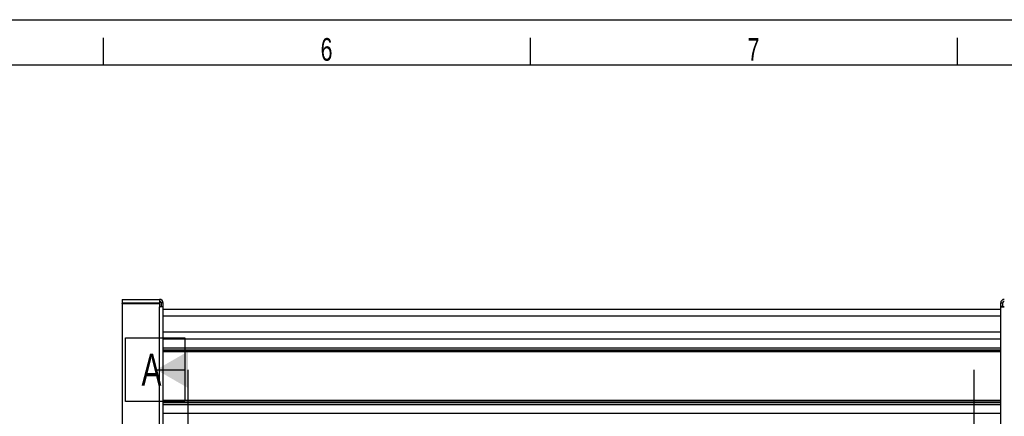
# Model space of a CAD drawing. Extents: x 0 to 594, y 0 to 420.
# Tile 15 of 17: x 251 to 359, y 376 to 420. Entities that reach past the tile are written whole.
import ezdxf

# ---------------------------------------------------------------- set-up
doc = ezdxf.new("R2010")
doc.units = 0
doc.header["$LTSCALE"] = 32.67
for name, color, linetype in [('110528_DXF_DIMENSION', 7, 'CONTINUOUS'), ('110534_DXF_CONTINUOUS_LINE', 7, 'CONTINUOUS'), ('110536_DXF_CONTINUOUS_LINE', 7, 'CONTINUOUS'), ('110802_DXF_CONTINUOUS_LINE', 7, 'CONTINUOUS'), ('ASEM_85_125-125_DXF_FORMAT', 7, 'CONTINUOUS')]:
    doc.layers.add(name, color=color, linetype=linetype)
doc.styles.get("Standard").update_dxf_attribs({"font": 'txt', "width": 0.7})

msp = doc.modelspace()

# ---------------------------------------------------------------- linework, layer by layer
at = {"layer": '110528_DXF_DIMENSION', "color": 2, "linetype": 'CONTINUOUS'}
for p, q in [((262.42471, 377.9528), (262.42471, 384.9528)), ((262.42471, 384.9528), (268.92471, 384.9528)), ((268.92471, 384.9528), (268.92471, 377.9528)), ((265.79971, 381.4528), (268.92471, 381.4528)), ((269.29971, 298.95396), (269.29971, 381.4528)), ((355.79521, 381.4528), (355.79521, 298.95396)), ((268.92471, 377.9528), (262.42471, 377.9528))]:
    msp.add_line(p, q, dxfattribs=at)
msp.add_solid([(269.29971, 383.47353), (269.29971, 379.43208), (265.79971, 381.4528)], dxfattribs=at)
at = {"layer": '110534_DXF_CONTINUOUS_LINE', "color": 3, "linetype": 'CONTINUOUS'}
for p, q in [((262.04971, 389.20338), (262.04971, 388.80338)), ((262.04971, 389.20338), (266.14971, 389.20338)), ((266.14971, 389.20338), (266.14971, 388.80338)), ((262.04971, 388.80338), (266.14971, 388.80338)), ((262.04971, 388.75839), (262.04971, 346.97837)), ((262.04971, 388.75839), (266.14971, 388.75839)), ((266.14971, 388.75839), (266.14971, 388.36285)), ((266.54971, 340.88025), (266.54971, 388.80338))]:
    msp.add_line(p, q, dxfattribs=at)
at = {"layer": '110534_DXF_CONTINUOUS_LINE', "color": 7, "linetype": 'CONTINUOUS'}
for p, q in [((262.04971, 388.75839), (262.04971, 388.78816)), ((262.04971, 388.78816), (266.14971, 388.78816)), ((266.14971, 388.75839), (266.14971, 388.78816)), ((266.34971, 388.80338), (266.34971, 388.42238)), ((266.54971, 388.80338), (266.34971, 388.80338)), ((266.34971, 388.42238), (266.54971, 388.42238))]:
    msp.add_line(p, q, dxfattribs=at)
at = {"layer": '110534_DXF_CONTINUOUS_LINE', "color": 9, "linetype": 'CONTINUOUS'}
msp.add_line((266.14971, 340.9375), (266.14971, 388.36285), dxfattribs=at)
at = {"layer": '110534_DXF_CONTINUOUS_LINE', "color": 3, "linetype": 'CONTINUOUS'}
msp.add_arc((266.14971, 388.80338), 0.4, 0, 90, dxfattribs=at)
at = {"layer": '110534_DXF_CONTINUOUS_LINE', "color": 7, "linetype": 'CONTINUOUS'}
msp.add_arc((266.14971, 388.80338), 0.2, 0, 90, dxfattribs=at)
msp.add_open_spline([(266.14971, 388.39262), (266.17524, 388.39262), (266.22176, 388.39378), (266.2863, 388.39985), (266.32304, 388.40673), (266.34971, 388.41605), (266.34971, 388.42238)], degree=3, knots=[0, 0, 0, 0, 0.373136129, 0.690889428, 0.907338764, 1, 1, 1, 1], dxfattribs=at)
at = {"layer": '110534_DXF_CONTINUOUS_LINE', "color": 3, "linetype": 'CONTINUOUS'}
msp.add_open_spline([(266.54971, 388.42238), (266.54971, 388.41774), (266.53912, 388.40677), (266.50008, 388.39199), (266.41863, 388.37639), (266.29546, 388.36554), (266.20076, 388.36285), (266.14971, 388.36285)], degree=3, knots=[0, 0, 0, 0, 0.033833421, 0.095422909, 0.311214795, 0.627999, 1, 1, 1, 1], dxfattribs=at)
at = {"layer": '110536_DXF_CONTINUOUS_LINE', "color": 3, "linetype": 'CONTINUOUS'}
msp.add_line((358.74971, 324.70338), (358.74971, 388.80338), dxfattribs=at)
at = {"layer": '110536_DXF_CONTINUOUS_LINE', "color": 7, "linetype": 'CONTINUOUS'}
for p, q in [((358.74971, 388.80338), (358.94971, 388.80338)), ((358.94971, 388.42238), (358.74971, 388.42238)), ((358.94971, 388.80338), (358.94971, 388.42238))]:
    msp.add_line(p, q, dxfattribs=at)
at = {"layer": '110536_DXF_CONTINUOUS_LINE', "color": 3, "linetype": 'CONTINUOUS'}
msp.add_arc((359.14971, 388.80338), 0.4, 90, 180, dxfattribs=at)
at = {"layer": '110536_DXF_CONTINUOUS_LINE', "color": 7, "linetype": 'CONTINUOUS'}
msp.add_arc((359.14971, 388.80338), 0.2, 90, 180, dxfattribs=at)
at = {"layer": '110536_DXF_CONTINUOUS_LINE', "color": 3, "linetype": 'CONTINUOUS'}
msp.add_open_spline([(358.74971, 388.42238), (358.74971, 388.41774), (358.76031, 388.40677), (358.79934, 388.39199), (358.8808, 388.37639), (359.00396, 388.36554), (359.09867, 388.36285), (359.14971, 388.36285)], degree=3, knots=[0, 0, 0, 0, 0.033833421, 0.095422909, 0.311214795, 0.627999, 1, 1, 1, 1], dxfattribs=at)
at = {"layer": '110536_DXF_CONTINUOUS_LINE', "color": 7, "linetype": 'CONTINUOUS'}
msp.add_open_spline([(359.14971, 388.39262), (359.12419, 388.39262), (359.07767, 388.39378), (359.01313, 388.39985), (358.97639, 388.40673), (358.94971, 388.41605), (358.94971, 388.42238)], degree=3, knots=[0, 0, 0, 0, 0.373136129, 0.690889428, 0.907338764, 1, 1, 1, 1], dxfattribs=at)
at = {"layer": '110802_DXF_CONTINUOUS_LINE', "color": 7, "linetype": 'CONTINUOUS'}
for p, q in [((266.54971, 388.10427), (358.74971, 388.10427)), ((358.74971, 385.60338), (266.54971, 385.60338))]:
    msp.add_line(p, q, dxfattribs=at)
at = {"layer": '110802_DXF_CONTINUOUS_LINE', "color": 9, "linetype": 'CONTINUOUS'}
for p, q in [((266.54971, 387.40439), (358.74971, 387.40439)), ((358.74971, 384.79931), (266.54971, 384.79931)), ((266.54971, 383.84819), (358.74971, 383.84819)), ((266.54971, 383.65147), (358.74971, 383.65147)), ((358.74971, 383.49785), (266.54971, 383.49785)), ((358.74971, 383.43228), (266.54971, 383.43228)), ((358.74971, 378.07532), (266.54971, 378.07532)), ((358.74971, 378.00104), (266.54971, 378.00104)), ((358.74971, 377.79305), (266.54971, 377.79305)), ((358.74971, 377.57021), (266.54971, 377.57021)), ((358.74971, 376.61909), (266.54971, 376.61909))]:
    msp.add_line(p, q, dxfattribs=at)
at = {"layer": 'ASEM_85_125-125_DXF_FORMAT', "color": 7, "linetype": 'CONTINUOUS'}
for p, q in [((0, 420), (594, 420)), ((260, 415), (260, 418)), ((307, 415), (307, 418)), ((354, 415), (354, 418)), ((589, 415), (25, 415))]:
    msp.add_line(p, q, dxfattribs=at)

# ---------------------------------------------------------------- texts
at = {"layer": '110528_DXF_DIMENSION', "color": 2, "linetype": 'CONTINUOUS', "insert": (264.17471, 383.2028), "char_height": 3.5, "width": 4.5, "attachment_point": 1}
msp.add_mtext('A', dxfattribs=at)
at = {"layer": 'ASEM_85_125-125_DXF_FORMAT', "color": 2, "linetype": 'CONTINUOUS', "char_height": 2.5, "width": 2.9464286, "attachment_point": 1}
for s, insert in [('6', (283.89085, 417.97664)), ('7', (330.89085, 417.97664))]:
    msp.add_mtext(s, dxfattribs=dict(at, insert=insert))

doc.saveas('drawing.dxf')
